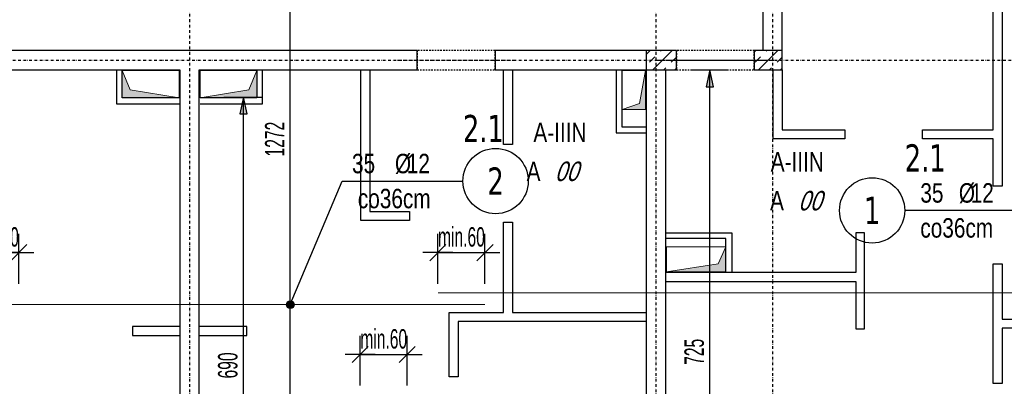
# Model space of a CAD drawing. Header units: millimetres. Extents: x 7622 to 25843, y -22705 to -15125.
# Tile 8 of 45: x 9197 to 10463, y -17323 to -16852. Entities that reach past the tile are written whole.
import ezdxf
from ezdxf.enums import TextEntityAlignment as Align

# ---------------------------------------------------------------- set-up
doc = ezdxf.new("R2010")
doc.units = ezdxf.units.MM
doc.header["$LTSCALE"] = 10
doc.linetypes.add('MO', pattern=[0.7, 0.35, -0.17, 0.01, -0.17])
doc.linetypes.add('MP', pattern=[0.36, 0.2, -0.16])
for name, color, linetype in [('BA_szr', 1, 'Continuous'), ('BA_wym', 1, 'Continuous'), ('BD_lpm', 1, 'MP'), ('BD_osm', 1, 'MO'), ('BD_wic', 1, 'Continuous'), ('BD_wig', 3, 'Continuous'), ('BZ_odn', 1, 'Continuous'), ('BZ_opi1', 7, 'Continuous'), ('BZ_opi2', 4, 'Continuous'), ('BZ_P_wid', 3, 'Continuous'), ('BZ_wym', 1, 'Continuous')]:
    doc.layers.add(name, color=color, linetype=linetype)
doc.layers.add('BZ_pom', color=6, linetype='Continuous', plot=False)
doc.layers.add('Nowe_A-Przebicia_Nr_pióra__1', color=7, linetype='Continuous', lineweight=13)
doc.layers.add('Nowe_A-Przebicia_Nr_pióra__102', color=7, linetype='Continuous', lineweight=5, true_color=0xcccccc)
doc.styles.add('BIKTBG', font='tahoma.ttf', dxfattribs={"width": 0.85})
doc.styles.add('BIKTS', font='bikromsw.shx', dxfattribs={"width": 0.8})
doc.styles.add('BIKWYM', font='bikromsw.shx', dxfattribs={"width": 0.6})
doc.dimstyles.new('BA_KP_100_cm', dxfattribs={"dimtxt": 25, "dimasz": 1.666667, "dimexe": 24, "dimexo": 0, "dimgap": 0, "dimtad": 0, "dimdec": 1, "dimrnd": 0.5, "dimzin": 9, "dimdsep": 46, "dimtxsty": 'BIKWYM', "dimblk": 'WYM-KR', "dimblk1": 'WYM-KP', "dimblk2": 'WYM-KP', "dimsah": 1, "dimcen": 0, "dimdle": 20, "dimclrd": 256, "dimclre": 256, "dimclrt": 7, "dimadec": 0, "dimazin": 0, "dimtfac": 0.033333, "dimtdec": 1, "dimtmove": 0, "dimatfit": 3, "dimldrblk": 'WYM-KP', "dimfxl": 1, "dimtvp": 0.8, "dimtolj": 1, "dimarcsym": 0})
doc.dimstyles.new('BZ_KP_100_cm', dxfattribs={"dimtxt": 25, "dimasz": 1.666667, "dimexe": 24, "dimexo": 0, "dimgap": 0, "dimtad": 0, "dimdec": 1, "dimrnd": 0.5, "dimzin": 9, "dimdsep": 46, "dimtxsty": 'BIKWYM', "dimblk": 'WYM-KR', "dimblk1": 'WYM-KP', "dimblk2": 'WYM-KP', "dimsah": 1, "dimcen": 0, "dimdle": 20, "dimclrd": 256, "dimclre": 256, "dimclrt": 7, "dimadec": 0, "dimazin": 0, "dimtfac": 0.033333, "dimtdec": 1, "dimtmove": 0, "dimatfit": 3, "dimldrblk": 'WYM-KP', "dimfxl": 1, "dimtvp": 0.8, "dimtolj": 1, "dimarcsym": 0})
doc.dimstyles.new('BZ_KR_100_cm', dxfattribs={"dimtxt": 25, "dimasz": 1.666667, "dimexe": 24, "dimexo": 0, "dimgap": 0, "dimtad": 0, "dimdec": 1, "dimrnd": 0.5, "dimzin": 9, "dimdsep": 46, "dimtxsty": 'BIKWYM', "dimblk": 'WYM-KR', "dimcen": 0, "dimdle": 20, "dimclrd": 256, "dimclre": 256, "dimclrt": 7, "dimadec": 0, "dimazin": 0, "dimtfac": 0.033333, "dimtdec": 1, "dimtmove": 0, "dimatfit": 3, "dimldrblk": 'WYM-KR', "dimfxl": 1, "dimtvp": 0.8, "dimtolj": 1, "dimarcsym": 0})
doc.dimstyles.new('BZ_ST_100_cm', dxfattribs={"dimtxt": 25, "dimasz": 1.666667, "dimexe": 24, "dimexo": 0, "dimgap": 0, "dimtad": 0, "dimdec": 1, "dimrnd": 0.5, "dimdsep": 46, "dimtxsty": 'BIKWYM', "dimblk": 'WYM-ST', "dimcen": 0, "dimdle": 20, "dimclrd": 256, "dimclre": 256, "dimclrt": 7, "dimadec": 0, "dimazin": 0, "dimtfac": 0.033333, "dimtdec": 1, "dimtix": 1, "dimtmove": 2, "dimatfit": 3, "dimldrblk": 'WYM-ST', "dimfxl": 25, "dimfxlon": 1, "dimtvp": 0.8, "dimtolj": 1, "dimtzin": 0, "dimarcsym": 0})

# ---------------------------------------------------------------- blocks, each defined once
blk = doc.blocks.new('WYM-ST')
blk.add_hatch(color=256).paths.add_polyline_path([(-13, 2.88), (0, 0), (-13, -2.88)])
blk.add_lwpolyline([(0, 0), (-13, 2.88), (-13, -2.88), (0, 0)])
blk = doc.blocks.new('*D175')
at = {"layer": 'BA_wym', "lineweight": -2}
for p, q in [((9519.8, -16369.3), (9568.8, -16369.3)), ((9544.8, -17639.6), (9544.8, -16371)), ((9519.8, -17641.3), (9568.8, -17641.3))]:
    blk.add_line(p, q, dxfattribs=at)
at = {"layer": 'Defpoints', "color": 0}
for p in [(9402.7, -16369.3), (9544.8, -16369.3), (9371.7, -17641.3)]:
    blk.add_point(p, dxfattribs=at)
at = {"layer": 'BA_wym', "lineweight": -2, "xscale": 1.666666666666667, "yscale": 1.666666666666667, "zscale": 1.666666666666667}
for p, rotation in [((9544.8, -16369.3), 90), ((9544.8, -17641.3), 270)]:
    blk.add_blockref('WYM-ST', p, dxfattribs=dict(at, rotation=rotation))
at = {"layer": 'BA_wym', "color": 7, "insert": (9524.8, -17005.3), "char_height": 25, "attachment_point": 5, "rotation": 90, "style": 'BIKWYM'}
blk.add_mtext('\\A1;1272', dxfattribs=at)
blk = doc.blocks.new('*D176')
at = {"layer": 'BA_wym', "lineweight": -2}
for p, q in [((10532.5, -16369.3), (10581.5, -16369.3)), ((10557.5, -17639.6), (10557.5, -16371)), ((10532.5, -17641.3), (10581.5, -17641.3))]:
    blk.add_line(p, q, dxfattribs=at)
at = {"layer": 'Defpoints', "color": 0}
for p in [(9402.7, -16369.3), (10557.5, -16369.3), (10384.5, -17641.3)]:
    blk.add_point(p, dxfattribs=at)
at = {"layer": 'BA_wym', "lineweight": -2, "xscale": 1.666666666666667, "yscale": 1.666666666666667, "zscale": 1.666666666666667}
for p, rotation in [((10557.5, -16369.3), 90), ((10557.5, -17641.3), 270)]:
    blk.add_blockref('WYM-ST', p, dxfattribs=dict(at, rotation=rotation))
at = {"layer": 'BA_wym', "color": 7, "insert": (10537.5, -17005.3), "char_height": 25, "attachment_point": 5, "rotation": 90, "style": 'BIKWYM'}
blk.add_mtext('\\A1;1272', dxfattribs=at)
blk = doc.blocks.new('WYM-KR')
at = {"linetype": 'ByBlock'}
blk.add_line((11.52, 0), (-11.52, 0), dxfattribs=at)
at = {"color": 7, "linetype": 'ByBlock'}
blk.add_line((6.24, 6.24), (-6.24, -6.24), dxfattribs=at)
blk = doc.blocks.new('*D183')
at = {"layer": 'BZ_wym', "lineweight": -2}
for p, q in [((9634.7, -17322.3), (9634.7, -17258.3)), ((9695.2, -17322.3), (9695.2, -17258.3)), ((9633, -17282.3), (9631.4, -17282.3)), ((9634.7, -17282.3), (9695.2, -17282.3)), ((9696.9, -17282.3), (9698.5, -17282.3))]:
    blk.add_line(p, q, dxfattribs=at)
at = {"layer": 'Defpoints', "color": 0}
for p in [(9695.2, -17282.3), (9634.7, -17334.2), (9695.2, -17349.2)]:
    blk.add_point(p, dxfattribs=at)
at = {"layer": 'BZ_wym', "lineweight": -2, "xscale": 1.666666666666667, "yscale": 1.666666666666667, "zscale": 1.666666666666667}
blk.add_blockref('WYM-KR', (9634.7, -17282.3), dxfattribs=at)
at = {"layer": 'BZ_wym', "lineweight": -2, "xscale": 1.666666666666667, "yscale": 1.666666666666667, "zscale": 1.666666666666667, "rotation": 180}
blk.add_blockref('WYM-KR', (9695.2, -17282.3), dxfattribs=at)
at = {"layer": 'BZ_wym', "color": 7, "insert": (9665, -17262.3), "char_height": 25, "attachment_point": 5, "style": 'BIKWYM'}
blk.add_mtext('\\A1;min.60', dxfattribs=at)
blk = doc.blocks.new('*D184')
at = {"layer": 'BZ_wym', "lineweight": -2}
for p, q in [((9135.2, -17191.2), (9135.2, -17127.2)), ((9195.7, -17191.2), (9195.7, -17127.2)), ((9133.5, -17151.2), (9131.9, -17151.2)), ((9195.7, -17151.2), (9135.2, -17151.2)), ((9197.4, -17151.2), (9199, -17151.2))]:
    blk.add_line(p, q, dxfattribs=at)
at = {"layer": 'Defpoints', "color": 0}
for p in [(9135.2, -17151.2), (9195.7, -17203.1), (9135.2, -17218.1)]:
    blk.add_point(p, dxfattribs=at)
at = {"layer": 'BZ_wym', "lineweight": -2, "xscale": 1.666666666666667, "yscale": 1.666666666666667, "zscale": 1.666666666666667}
blk.add_blockref('WYM-KR', (9135.2, -17151.2), dxfattribs=at)
at = {"layer": 'BZ_wym', "lineweight": -2, "xscale": 1.666666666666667, "yscale": 1.666666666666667, "zscale": 1.666666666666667, "rotation": 180}
blk.add_blockref('WYM-KR', (9195.7, -17151.2), dxfattribs=at)
at = {"layer": 'BZ_wym', "color": 7, "insert": (9165.5, -17131.2), "char_height": 25, "attachment_point": 5, "style": 'BIKWYM'}
blk.add_mtext('\\A1;min.60', dxfattribs=at)
blk = doc.blocks.new('*D185')
at = {"layer": 'BZ_wym', "lineweight": -2}
for p, q in [((9734.7, -17191.2), (9734.7, -17127.2)), ((9795.2, -17191.2), (9795.2, -17127.2)), ((9733, -17151.2), (9731.4, -17151.2)), ((9734.7, -17151.2), (9795.2, -17151.2)), ((9796.9, -17151.2), (9798.5, -17151.2))]:
    blk.add_line(p, q, dxfattribs=at)
at = {"layer": 'Defpoints', "color": 0}
for p in [(9795.2, -17151.2), (9734.7, -17203.1), (9795.2, -17218.1)]:
    blk.add_point(p, dxfattribs=at)
at = {"layer": 'BZ_wym', "lineweight": -2, "xscale": 1.666666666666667, "yscale": 1.666666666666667, "zscale": 1.666666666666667}
blk.add_blockref('WYM-KR', (9734.7, -17151.2), dxfattribs=at)
at = {"layer": 'BZ_wym', "lineweight": -2, "xscale": 1.666666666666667, "yscale": 1.666666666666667, "zscale": 1.666666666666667, "rotation": 180}
blk.add_blockref('WYM-KR', (9795.2, -17151.2), dxfattribs=at)
at = {"layer": 'BZ_wym', "color": 7, "insert": (9765, -17131.2), "char_height": 25, "attachment_point": 5, "style": 'BIKWYM'}
blk.add_mtext('\\A1;min.60', dxfattribs=at)
blk = doc.blocks.new('WYM-KP')
blk.add_hatch(color=256).paths.add_polyline_path([(3, 0, 1), (-3, 0, 1)])
blk.add_circle((0, 0), 3)
blk = doc.blocks.new('bik_BlkOpPret', base_point=(1524.5, 7050.3))
at = {"layer": 'BZ_opi1', "style": 'BIKTS', "width": 0.6}
for tag, p in [('SZTUK', (1533.8, 7057.8)), ('PRZEDR_FI', (1554.7, 7057.8)), ('PRZEKROJ', (1563.3, 7057.8)), ('PRZEDR_L', (1533.8, 7024)), ('DLUGOSC', (1568.6, 7024)), ('UWAGA', (1533.8, 6997.8))]:
    blk.add_attdef(tag, p, '', height=18.8, dxfattribs=at)
at = {"layer": 'BZ_opi2', "style": 'BIKTBG', "width": 0.6}
blk.add_attdef('NUMER', text='', height=26.2, dxfattribs=at).set_placement((1620.8, 7050.3), align=Align.MIDDLE_CENTER)
at = {"layer": 'BZ_pom', "width": 0.6}
for tag, p, height, style in [('POZYCJA', (1589.3, 7087.8), 26.2, 'BIKTBG'), ('GATUNEK', (1630.2, 7087.8), 18.8, 'BIKTS'), ('METODA_L', (1639.1, 7050.3), 18.8, 'BIKTS'), ('EURO_KOD', (1663.7, 7050.3), 18.8, 'BIKTS')]:
    blk.add_attdef(tag, p, '', height=height, dxfattribs=dict(at, style=style))
at = {"layer": 'BZ_wym', "width": 0.6}
for tag, p, height, style, flags in [('PRZEDR_NR', (1533.8, 6969.6), 26.2, 'BIKTBG', 1), ('PRZEDR_SZT', (1533.8, 6941.5), 18.8, 'BIKTS', 1), ('TYP_PRETA', (1533.8, 6913.4), 18.8, 'BIKTS', 3), ('EURO_KOD_SEGMENTY', (1567.6, 6885.3), 18.8, 'BIKTS', 3), ('HAK_1', (1533.8, 6857.1), 18.8, 'BIKTS', 3), ('HAK_2', (1533.8, 6829), 18.8, 'BIKTS', 3), ('ID', (1533.8, 6800.9), 18.8, 'BIKTS', 3), ('ID_C', (1533.8, 6772.8), 18.8, 'BIKTS', 3), ('b_atr_0', (1533.8, 6744.6), 18.8, 'BIKTS', 3)]:
    blk.add_attdef(tag, p, '', height=height, dxfattribs=dict(at, style=style, flags=flags))
blk = doc.blocks.new('*D203')
at = {"layer": 'BA_wym', "lineweight": -2}
for p, q in [((9459.5, -16951.3), (9508.5, -16951.3)), ((9484.5, -17639.6), (9484.5, -16953)), ((9459.5, -17641.3), (9508.5, -17641.3))]:
    blk.add_line(p, q, dxfattribs=at)
at = {"layer": 'Defpoints', "color": 0}
for p in [(9428.7, -16951.3), (9484.5, -16951.3), (9427.7, -17641.3)]:
    blk.add_point(p, dxfattribs=at)
at = {"layer": 'BA_wym', "lineweight": -2, "xscale": 1.666666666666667, "yscale": 1.666666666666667, "zscale": 1.666666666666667}
for p, rotation in [((9484.5, -16951.3), 90), ((9484.5, -17641.3), 270)]:
    blk.add_blockref('WYM-ST', p, dxfattribs=dict(at, rotation=rotation))
at = {"layer": 'BA_wym', "color": 7, "insert": (9464.5, -17296.3), "char_height": 25, "attachment_point": 5, "rotation": 90, "style": 'BIKWYM'}
blk.add_mtext('\\A1;690', dxfattribs=at)
blk = doc.blocks.new('*D205')
at = {"layer": 'BA_wym', "lineweight": -2}
for p, q in [((10059.5, -16916.3), (10108.5, -16916.3)), ((10084.5, -17639.6), (10084.5, -16918)), ((10059.5, -17641.3), (10108.5, -17641.3))]:
    blk.add_line(p, q, dxfattribs=at)
at = {"layer": 'Defpoints', "color": 0}
for p in [(10027.7, -16916.3), (10084.5, -16916.3), (10027.7, -17641.3)]:
    blk.add_point(p, dxfattribs=at)
at = {"layer": 'BA_wym', "lineweight": -2, "xscale": 1.666666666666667, "yscale": 1.666666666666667, "zscale": 1.666666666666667}
for p, rotation in [((10084.5, -16916.3), 90), ((10084.5, -17641.3), 270)]:
    blk.add_blockref('WYM-ST', p, dxfattribs=dict(at, rotation=rotation))
at = {"layer": 'BA_wym', "color": 7, "insert": (10064.5, -17278.8), "char_height": 25, "attachment_point": 5, "rotation": 90, "style": 'BIKWYM'}
blk.add_mtext('\\A1;725', dxfattribs=at)

msp = doc.modelspace()

# ---------------------------------------------------------------- hatches: boundary and pattern name
at = {"layer": 'BA_szr'}
h = msp.add_hatch(dxfattribs=at)
h.set_pattern_fill('BIK_ZELBET', color=256, scale=100, angle=45, pattern_type=2)
h.set_pattern_definition([(45, (-1611.071, -17960.161), (-14.142136, 14.142136), []), (45, (-1618.142, -17953.09), (-14.142136, 14.142136), [10, -10])])
h.paths.add_polyline_path([(10002.71, -16916.31), (10041.71, -16916.31), (10041.71, -16891.31), (10002.71, -16891.31)])
h = msp.add_hatch(dxfattribs=at)
h.set_pattern_fill('BIK_ZELBET', color=256, scale=100, angle=45, pattern_type=2)
h.set_pattern_definition([(45, (-1475.072, -17960.161), (-14.142136, 14.142136), []), (45, (-1482.143, -17953.09), (-14.142136, 14.142136), [10, -10])])
h.paths.add_polyline_path([(10141.7, -16916.31), (10177.7, -16916.31), (10177.7, -16891.31), (10141.7, -16891.31)])
at = {"layer": 'Nowe_A-Przebicia_Nr_pióra__102', "linetype": 'Continuous', "lineweight": 5, "true_color": 0xcccccc}
for points in [[(9401.71, -16952.31), (9328.67, -16952.31), (9328.67, -16917.31), (9338.89, -16942.1)], [(9428.71, -16952.31), (9501.74, -16952.31), (9501.74, -16917.31), (9491.52, -16942.1)], [(9971.71, -16967.31), (10001.71, -16967.31), (10001.71, -16917.31), (9993.88, -16959.48)], [(10028.71, -17175.81), (10105.2, -17175.81), (10105.2, -17143.86), (10095.22, -17165.82)]]:
    msp.add_hatch(color=254, dxfattribs=at).paths.add_polyline_path(points)

# ---------------------------------------------------------------- linework, layer by layer
at = {"layer": 'BD_lpm'}
for points in [[(9708.21, -16916.31), (9808.21, -16916.31), (9808.21, -16891.31), (9708.21, -16891.31)], [(10041.71, -16916.31), (10141.71, -16916.31), (10141.71, -16891.31), (10041.71, -16891.31)]]:
    msp.add_lwpolyline(points, close=True, dxfattribs=at)
at = {"layer": 'BD_osm', "color": 5}
for p, q in [((9683.21, -16903.81), (9833.21, -16903.81)), ((10016.71, -16903.81), (10166.71, -16903.81))]:
    msp.add_line(p, q, dxfattribs=at)
at = {"layer": 'BD_osm'}
for points in [[(9415.21, -15430.31), (9415.21, -18302.76)], [(10015.21, -15430.31), (10015.21, -18302.76)], [(10165.21, -15430.31), (10165.21, -18302.76)], [(7752.71, -16903.81), (11077.71, -16903.81)]]:
    msp.add_lwpolyline(points, dxfattribs=at)
at = {"layer": 'BD_wic', "color": 8}
for points in [[(10460.7, -16811.31), (10460.7, -17065.82), (10449.2, -17065.82), (10449.2, -17004.81), (10358.2, -17004.81), (10358.2, -16993.31), (10449.2, -16993.31), (10449.2, -16811.31)], [(9321.17, -16917.31), (9321.17, -16959.81), (9401.71, -16959.81)], [(9401.71, -16952.31), (9328.67, -16952.31), (9328.67, -16917.31)], [(9428.71, -16959.81), (9509.24, -16959.81), (9509.24, -16917.31)], [(9501.74, -16917.31), (9501.74, -16952.31), (9428.71, -16952.31)], [(9647.21, -16916.31), (9647.21, -17098.31), (9698.21, -17098.31), (9698.21, -17109.81), (9635.71, -17109.81), (9635.71, -16916.31)], [(9830.71, -16916.31), (9830.71, -17012.31), (9819.21, -17012.31), (9819.21, -16916.31)], [(9964.21, -16917.31), (9964.21, -16997.31), (10001.71, -16997.31)], [(10001.71, -16989.81), (9971.71, -16989.81), (9971.71, -16917.31)], [(10177.71, -16916.31), (10177.71, -16993.31), (10258.2, -16993.31), (10258.2, -17004.81), (10166.21, -17004.81), (10166.21, -16916.31)], [(10002.71, -17239.81), (9760.71, -17239.81), (9760.71, -17310.81), (9749.21, -17310.81), (9749.21, -17228.31), (9819.21, -17228.31), (9819.21, -17112.31), (9830.71, -17112.31), (9830.71, -17228.31), (10002.71, -17228.31)], [(10027.71, -17188.31), (10272.2, -17188.31), (10272.2, -17249.31), (10283.7, -17249.31), (10283.7, -17125.81), (10272.2, -17125.81), (10272.2, -17176.81), (10027.71, -17176.81)], [(10028.71, -17125.81), (10112.7, -17125.81), (10112.7, -17175.81)], [(10105.2, -17175.81), (10105.2, -17133.31), (10028.71, -17133.31)], [(10692.71, -17248.32), (10460.7, -17248.32), (10460.7, -17319.32), (10449.2, -17319.32), (10449.2, -17165.82), (10460.7, -17165.82), (10460.7, -17236.82), (10692.71, -17236.82)], [(9402.71, -17246.31), (9341.7, -17246.31), (9341.7, -17257.81), (9402.71, -17257.81)], [(9427.71, -17257.81), (9488.71, -17257.81), (9488.71, -17246.31), (9427.71, -17246.31)]]:
    msp.add_lwpolyline(points, dxfattribs=at)
at = {"layer": 'BD_wig'}
for points in [[(10692.71, -16948.81), (10717.71, -16948.81), (10717.71, -16688.81), (10692.71, -16688.81), (10692.71, -16786.31), (10177.71, -16786.31), (10177.71, -16681.31), (10141.71, -16681.31), (10141.71, -16706.31), (10152.71, -16706.31), (10152.71, -16891.31), (10141.71, -16891.31), (10141.71, -16916.31), (10177.71, -16916.31), (10177.71, -16811.31), (10692.71, -16811.31), (10692.71, -16948.81)], [(9402.71, -17641.31), (9355.21, -17641.31), (9355.21, -17666.31), (9475.21, -17666.31), (9475.21, -17641.31), (9427.71, -17641.31), (9427.71, -16916.31), (9708.21, -16916.31), (9708.21, -16891.31), (9122.2, -16891.31), (9122.2, -16916.31), (9402.71, -16916.31), (9402.71, -17641.31)], [(9965.21, -17666.31), (10095.2, -17666.31), (10095.2, -17641.31), (10027.71, -17641.31), (10027.71, -16916.31), (10041.71, -16916.31), (10041.71, -16891.31), (9808.21, -16891.31), (9808.21, -16916.31), (10002.71, -16916.31), (10002.71, -17641.31), (9965.21, -17641.31), (9965.21, -17666.31)]]:
    msp.add_lwpolyline(points, dxfattribs=at)
for points in [[(10002.71, -16916.31), (10041.71, -16916.31), (10041.71, -16891.31), (10002.71, -16891.31)], [(10141.7, -16916.31), (10177.7, -16916.31), (10177.7, -16891.31), (10141.7, -16891.31)]]:
    msp.add_lwpolyline(points, close=True, dxfattribs=at)
at = {"layer": 'BZ_odn'}
for centre in [(9808.94, -17059.22), (10293.34, -17096.98)]:
    msp.add_circle(centre, 42, dxfattribs=at)
at = {"layer": 'BZ_P_wid', "const_width": 1.2}
for points in [[(10714.71, -17203.11), (9734.71, -17203.11)], [(9795.21, -17218.11), (9135.21, -17218.11)]]:
    msp.add_lwpolyline(points, dxfattribs=at)
at = {"layer": 'Nowe_A-Przebicia_Nr_pióra__1', "color": 7, "linetype": 'Continuous', "lineweight": 13}
for p, q in [((9338.89, -16942.1), (9328.67, -16917.31)), ((9328.67, -16917.31), (9401.71, -16917.31)), ((9328.67, -16952.31), (9328.67, -16917.31)), ((9401.71, -16917.31), (9401.71, -16952.31)), ((9501.74, -16917.31), (9428.71, -16917.31)), ((9428.71, -16917.31), (9428.71, -16952.31)), ((9491.52, -16942.1), (9501.74, -16917.31)), ((9501.74, -16952.31), (9501.74, -16917.31)), ((10001.71, -16917.31), (9971.71, -16917.31)), ((9971.71, -16917.31), (9971.71, -16967.31)), ((9993.88, -16959.48), (10001.71, -16917.31)), ((10001.71, -16967.31), (10001.71, -16917.31)), ((9401.71, -16952.31), (9338.89, -16942.1)), ((9428.71, -16952.31), (9491.52, -16942.1)), ((9401.71, -16952.31), (9328.67, -16952.31)), ((9428.71, -16952.31), (9501.74, -16952.31)), ((9971.71, -16967.31), (9993.88, -16959.48)), ((9971.71, -16967.31), (10001.71, -16967.31)), ((10105.2, -17143.86), (10028.71, -17143.86)), ((10028.71, -17143.86), (10028.71, -17175.81)), ((10095.22, -17165.82), (10105.2, -17143.86)), ((10105.2, -17175.81), (10105.2, -17143.86)), ((10028.71, -17175.81), (10095.22, -17165.82)), ((10028.71, -17175.81), (10105.2, -17175.81))]:
    msp.add_line(p, q, dxfattribs=at)

# ---------------------------------------------------------------- block references
ref = msp.add_blockref('bik_BlkOpPret', (9611.7, -17059.22))
ref.add_attrib('NUMER', '2', dxfattribs={"layer": 'BZ_opi2', "height": 35, "style": 'BIKTBG', "width": 0.8}).set_placement((9808.94, -17059.22), align=Align.MIDDLE_CENTER)
ref.add_attrib('POZYCJA', '2.1', (9766.94, -17009.22), dxfattribs={"layer": 'BZ_pom', "height": 35, "style": 'BIKTBG', "width": 0.8})
ref.add_attrib('SZTUK', '35', (9624.2, -17049.22), dxfattribs={"layer": 'BZ_opi1', "height": 25, "style": 'BIKTS', "width": 0.8})
ref.add_attrib('GATUNEK', 'A-IIIN', (9857.53, -17009.22), dxfattribs={"layer": 'BZ_pom', "height": 25, "style": 'BIKTS', "width": 0.8})
ref.add_attrib('PRZEKROJ', '12', (9694.68, -17049.22), dxfattribs={"layer": 'BZ_opi1', "height": 25, "style": 'BIKTS', "width": 0.8})
ref.add_attrib('UWAGA', 'co36cm', (9631.7, -17094.22), dxfattribs={"layer": 'BZ_opi1', "height": 25, "style": 'BIKTS', "width": 0.8})
ref.add_attrib('METODA_L', 'A', (9848.85, -17059.22), dxfattribs={"layer": 'BZ_pom', "height": 25, "style": 'BIKTS', "width": 0.8})
ref.add_attrib('PRZEDR_FI', '%%c', (9679.44, -17049.22), dxfattribs={"layer": 'BZ_opi1', "height": 25, "style": 'BIKTS', "width": 0.8})
ref.add_attrib('EURO_KOD', '00', (9885.04, -17059.22), dxfattribs={"layer": 'BZ_pom', "height": 25, "style": 'BIKTS', "oblique": 18, "width": 0.8})
ref = msp.add_blockref('bik_BlkOpPret', (10490.58, -17096.98))
ref.add_attrib('NUMER', '1', dxfattribs={"layer": 'BZ_opi2', "height": 35, "style": 'BIKTBG', "width": 0.8}).set_placement((10293.34, -17096.98), align=Align.MIDDLE_CENTER)
ref.add_attrib('POZYCJA', '2.1', (10335.34, -17046.98), dxfattribs={"layer": 'BZ_pom', "height": 35, "style": 'BIKTBG', "width": 0.8})
ref.add_attrib('SZTUK', '35', (10355.34, -17086.98), dxfattribs={"layer": 'BZ_opi1', "height": 25, "style": 'BIKTS', "width": 0.8})
ref.add_attrib('GATUNEK', 'A-IIIN', (10162.85, -17046.98), dxfattribs={"layer": 'BZ_pom', "height": 25, "style": 'BIKTS', "width": 0.8})
ref.add_attrib('PRZEKROJ', '12', (10420.1, -17086.98), dxfattribs={"layer": 'BZ_opi1', "height": 25, "style": 'BIKTS', "width": 0.8})
ref.add_attrib('UWAGA', 'co36cm', (10355.34, -17131.98), dxfattribs={"layer": 'BZ_opi1', "height": 25, "style": 'BIKTS', "width": 0.8})
ref.add_attrib('METODA_L', 'A', (10162, -17096.98), dxfattribs={"layer": 'BZ_pom', "height": 25, "style": 'BIKTS', "width": 0.8})
ref.add_attrib('PRZEDR_FI', '%%c', (10404.86, -17086.98), dxfattribs={"layer": 'BZ_opi1', "height": 25, "style": 'BIKTS', "width": 0.8})
ref.add_attrib('EURO_KOD', '00', (10198.19, -17096.98), dxfattribs={"layer": 'BZ_pom', "height": 25, "style": 'BIKTS', "oblique": 18, "width": 0.8})

# ---------------------------------------------------------------- dimensions: what is measured, and where the dimension line sits
at = {"layer": 'BA_wym'}
for base, p1, p2, picture, middle in [((9544.77, -16369.31), (9371.75, -17641.31), (9402.71, -16369.31), '*D175', (9524.77, -17005.31)), ((10557.51, -16369.31), (10384.49, -17641.31), (9402.71, -16369.31), '*D176', (10537.51, -17005.31)), ((10084.51, -16916.31), (10027.71, -17641.31), (10027.71, -16916.31), '*D205', (10064.51, -17278.81)), ((9484.51, -16951.31), (9427.71, -17641.31), (9428.71, -16951.31), '*D203', (9464.51, -17296.31))]:
    dim = msp.add_linear_dim(base=base, p1=p1, p2=p2, angle=90, dimstyle='BZ_ST_100_cm', override={"dimrnd": 1, "dimblk": 'WYM-ST'}, dxfattribs=at)
    dim.commit()
    dim.dimension.update_dxf_attribs({"geometry": picture, "text_midpoint": middle})
at = {"layer": 'BZ_wym'}
dim = msp.add_linear_dim(base=(9135.21, -17151.22), p1=(9195.71, -17203.11), p2=(9135.21, -17218.11), angle=180, text='min.60', dimstyle='BZ_KR_100_cm', override={"dimtxsty": 'BIKWYM', "dimatfit": 1, "dimfxl": 40, "dimfxlon": 1}, dxfattribs=at)
dim.commit()
dim.dimension.update_dxf_attribs({"geometry": '*D184', "text_midpoint": (9165.46, -17151.22), "dimtype": 160})
for base, p1, p2, picture, middle in [((9795.21, -17151.22), (9734.71, -17203.11), (9795.21, -17218.11), '*D185', (9764.96, -17151.22)), ((9695.21, -17282.27), (9634.71, -17334.16), (9695.21, -17349.16), '*D183', (9664.96, -17282.27))]:
    dim = msp.add_linear_dim(base=base, p1=p1, p2=p2, text='min.60', dimstyle='BZ_KR_100_cm', override={"dimtxsty": 'BIKWYM', "dimatfit": 1, "dimfxl": 40, "dimfxlon": 1}, dxfattribs=at)
    dim.commit()
    dim.dimension.update_dxf_attribs({"geometry": picture, "text_midpoint": middle, "dimtype": 160})

# ---------------------------------------------------------------- leaders
at = {"layer": 'BZ_odn'}
for points, dimstyle in [([(9544.77, -17218.11), (9611.7, -17059.22), (9766.94, -17059.22)], 'BZ_KP_100_cm'), ([(10557.51, -17203.11), (10490.58, -17096.98), (10335.34, -17096.98)], 'BA_KP_100_cm')]:
    msp.add_leader(points, dimstyle=dimstyle, dxfattribs=at)

doc.saveas('drawing.dxf')
